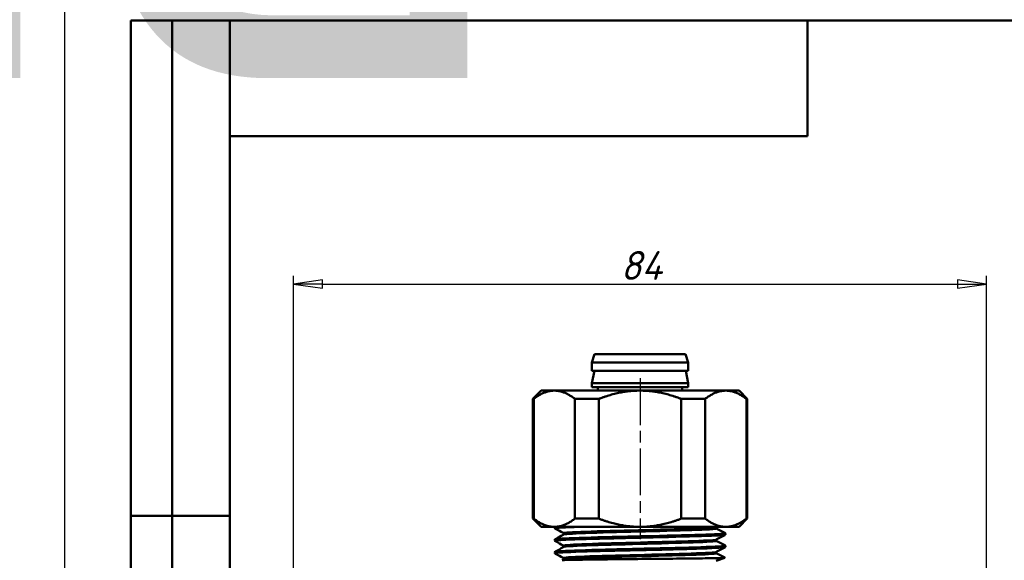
# Model space of a CAD drawing. Header units: millimetres. Extents: x -266 to 830, y -69 to 356.
# Tile 11 of 14: x -5 to 114, y 227 to 292. Entities that reach past the tile are written whole.
import ezdxf
from ezdxf.enums import TextEntityAlignment as Align

# ---------------------------------------------------------------- set-up
doc = ezdxf.new("R2018")
doc.units = ezdxf.units.MM
doc.linetypes.add('CHAIN', pattern=[0.7087, 0.4724, -0.0591, 0.1181, -0.0591])
for name, color, linetype, lineweight in [('Видимые тонкие (ГОСТ)', 7, 'Continuous', 35), ('Видимый контур (ГОСТ)', 7, 'Continuous', 50), ('Кромка (ГОСТ)', 7, 'Continuous', 50), ('Обозначение (ГОСТ)', 7, 'Continuous', 25), ('Осевая линия (ГОСТ)', 7, 'Continuous', 25), ('Размер (ГОСТ)', 7, 'Continuous', 25), ('Эскизная геометрия (ГОСТ)', 7, 'Continuous', 50)]:
    doc.layers.add(name, color=color, linetype=linetype, lineweight=lineweight)
doc.styles.get("Standard").update_dxf_attribs({"font": 'GOST Common Italic.ttf'})
doc.styles.add('Обычный текст (ГОСТ)', font='GOST Common Italic.ttf')
doc.dimstyles.new('Обычный (ГОСТ)', dxfattribs={"dimtxt": 3.5, "dimasz": 3.5, "dimexe": 1, "dimexo": 0, "dimgap": 0.5, "dimtad": 1, "dimrnd": 1e-08, "dimtxsty": 'Обычный текст (ГОСТ)', "dimblk": 'Filled-1', "dimcen": 0.09, "dimdle": 15, "dimclrd": 256, "dimclre": 256, "dimclrt": 256, "dimazin": 2, "dimtfac": 0.714286, "dimtdec": 3, "dimtmove": 0, "dimatfit": 3, "dimfxl": 1, "dimtolj": 1, "dimlwd": 25, "dimlwe": 25, "dimarcsym": 0})

# ---------------------------------------------------------------- blocks, each defined once
blk = doc.blocks.new('ГОСТ - Доп. графы 2')
at = {"layer": 'Эскизная геометрия (ГОСТ)'}
for p, q in [((-12, 0), (-12, 120)), ((-12, 120), (0, 120)), ((-7, 0), (-7, 120)), ((-12, 60), (0, 60)), ((0, 0), (-12, 0))]:
    blk.add_line(p, q, dxfattribs=at)
at = {"layer": 'Обозначение (ГОСТ)', "lineweight": 30, "width": 0.8, "flags": 17}
for tag, p in [('Первичная_применяемость', (-3.65, 90.03)), ('Справочный_номер', (-3.55, 30.02))]:
    blk.add_attdef(tag, text='', height=3.17, rotation=90, dxfattribs=at).set_placement(p, align=Align.MIDDLE_CENTER)
blk = doc.blocks.new('ГОСТ - Доп. графы 3')
at = {"layer": 'Эскизная геометрия (ГОСТ)'}
for p, q in [((0, 0), (70, 0)), ((70, 0), (70, -14)), ((70, -14), (0, -14))]:
    blk.add_line(p, q, dxfattribs=at)
at = {"layer": 'Обозначение (ГОСТ)', "lineweight": 30, "width": 0.8}
blk.add_attdef('ОБОЗНАЧЕНИЕ', text='', height=5, rotation=180, dxfattribs=at).set_placement((34.94, -6.97), align=Align.MIDDLE_CENTER)
blk = doc.blocks.new('Рамки ГОСТ_ граница 297x210')
at = {"layer": 'Кромка (ГОСТ)', "lineweight": 25}
blk.add_line((0, 0), (0, 297), dxfattribs=at)
at = {"layer": 'Кромка (ГОСТ)'}
for p, q in [((205, 292), (20, 292)), ((20, 292), (20, 5))]:
    blk.add_line(p, q, dxfattribs=at)
blk = doc.blocks.new('Filled-1')
at = {"color": 0}
for p, q in [((0, 0), (-1, 0.143)), ((-1, 0.143), (-1, -0.143)), ((-1, 0), (0, 0)), ((-1, -0.143), (0, 0))]:
    blk.add_line(p, q, dxfattribs=at)
at = {"color": 0, "flags": 128}
blk.add_lwpolyline([(-1, -0.143), (0, 0), (-1, 0.143), (-1, -0.143)], dxfattribs=at)
at = {"color": 0}
blk.add_solid([(-1, -0.143), (0, 0), (-1, 0.143), (-1, -0.143)], dxfattribs=at)
blk = doc.blocks.new('*D8')
at = {"layer": 'Defpoints', "color": 0, "linetype": 'Continuous', "transparency": 16777216}
for p in [(111.69, 260.09), (27.72, 215.09), (111.69, 215.09)]:
    blk.add_point(p, dxfattribs=at)
at = {"layer": 'Размер (ГОСТ)', "linetype": 'Continuous', "lineweight": 25, "transparency": 16777216}
for p, q in [((27.72, 215.09), (27.72, 261.09)), ((111.69, 215.09), (111.69, 261.09)), ((31.22, 260.09), (108.19, 260.09))]:
    blk.add_line(p, q, dxfattribs=at)
at = {"layer": 'Размер (ГОСТ)', "linetype": 'Continuous', "lineweight": 25, "transparency": 16777216, "xscale": 3.5, "yscale": 3.5, "zscale": 3.5, "rotation": 180}
blk.add_blockref('Filled-1', (27.72, 260.09), dxfattribs=at)
at = {"layer": 'Размер (ГОСТ)', "linetype": 'Continuous', "lineweight": 25, "transparency": 16777216, "xscale": 3.5, "yscale": 3.5, "zscale": 3.5}
blk.add_blockref('Filled-1', (111.69, 260.09), dxfattribs=at)
at = {"layer": 'Размер (ГОСТ)', "linetype": 'Continuous', "lineweight": 25, "transparency": 16777216, "insert": (67.34, 264.09), "char_height": 3.5, "attachment_point": 1, "style": 'Обычный текст (ГОСТ)'}
blk.add_mtext('\\A1;84', dxfattribs=at)

msp = doc.modelspace()

# ---------------------------------------------------------------- linework, layer by layer
at = {"layer": 'Видимые тонкие (ГОСТ)'}
for points, knots in [([(63.91, 230.68), (63.88, 230.68), (63.86, 230.68), (63.83, 230.68), (61.73, 230.62), (60.21, 230.56), (59.66, 230.5), (59.47, 230.48), (59.4, 230.46), (59.44, 230.44)], [30.443429, 30.443429, 30.443429, 30.443429, 30.453937, 30.453937, 30.453937, 31.201185, 31.201185, 31.201185, 31.460572, 31.460572, 31.460572, 31.460572]), ([(78.99, 230.68), (78.83, 230.63), (78, 230.58), (76.66, 230.52), (75.08, 230.46), (72.8, 230.4), (70.42, 230.34), (68.05, 230.28), (65.62, 230.22), (63.78, 230.16), (61.95, 230.1), (60.73, 230.04), (60.45, 229.98), (60.39, 229.96), (60.38, 229.95), (60.4, 229.94)], [28.351134, 28.351134, 28.351134, 28.351134, 29.001397, 29.001397, 29.001397, 29.767703, 29.767703, 29.767703, 30.533544, 30.533544, 30.533544, 31.298943, 31.298943, 31.298943, 31.465168, 31.465168, 31.465168, 31.465168]), ([(79, 230.46), (79.07, 230.42), (78.77, 230.38), (78.1, 230.34), (77.07, 230.28), (75.19, 230.22), (72.96, 230.16), (70.74, 230.1), (68.19, 230.04), (66.01, 229.98), (63.83, 229.91), (62.04, 229.85), (61.12, 229.79), (60.7, 229.77), (60.46, 229.74), (60.41, 229.71)], [28.225092, 28.225092, 28.225092, 28.225092, 28.721544, 28.721544, 28.721544, 29.487385, 29.487385, 29.487385, 30.252784, 30.252784, 30.252784, 31.017764, 31.017764, 31.017764, 31.366685, 31.366685, 31.366685, 31.366685]), ([(78.93, 230.57), (78.94, 230.55), (78.84, 230.53), (78.63, 230.51), (78.03, 230.45), (76.51, 230.39), (74.48, 230.33), (72.46, 230.27), (69.96, 230.21), (67.65, 230.14), (65.35, 230.08), (63.27, 230.02), (61.98, 229.96), (61, 229.92), (60.47, 229.87), (60.47, 229.82)], [28.274334, 28.274334, 28.274334, 28.274334, 28.533341, 28.533341, 28.533341, 29.301253, 29.301253, 29.301253, 30.068696, 30.068696, 30.068696, 30.835694, 30.835694, 30.835694, 31.415927, 31.415927, 31.415927, 31.415927]), ([(79.96, 229.69), (79.91, 229.66), (79.67, 229.63), (79.24, 229.61), (78.28, 229.55), (76.38, 229.49), (74.05, 229.43), (71.72, 229.37), (68.98, 229.31), (66.53, 229.25), (64.09, 229.19), (61.97, 229.13), (60.72, 229.07), (59.8, 229.02), (59.36, 228.98), (59.44, 228.94)], [34.602165, 34.602165, 34.602165, 34.602165, 34.939443, 34.939443, 34.939443, 35.691393, 35.691393, 35.691393, 36.442136, 36.442136, 36.442136, 37.19176, 37.19176, 37.19176, 37.743757, 37.743757, 37.743757, 37.743757]), ([(79.97, 229.96), (80.08, 229.9), (79.25, 229.84), (77.69, 229.79), (76.06, 229.73), (73.66, 229.67), (71.1, 229.61), (68.55, 229.55), (65.87, 229.49), (63.77, 229.43), (61.67, 229.37), (60.16, 229.31), (59.64, 229.25), (59.53, 229.23), (59.46, 229.22), (59.44, 229.21)], [28.229689, 28.229689, 28.229689, 28.229689, 28.955445, 28.955445, 28.955445, 29.708693, 29.708693, 29.708693, 30.460643, 30.460643, 30.460643, 31.211386, 31.211386, 31.211386, 31.371281, 31.371281, 31.371281, 31.371281]), ([(79, 229.19), (78.91, 229.14), (78.35, 229.1), (77.37, 229.05), (76.01, 228.99), (73.87, 228.93), (71.53, 228.87), (69.19, 228.81), (66.68, 228.75), (64.67, 228.69), (62.67, 228.62), (61.19, 228.56), (60.64, 228.5), (60.44, 228.48), (60.36, 228.46), (60.41, 228.43)], [34.606761, 34.606761, 34.606761, 34.606761, 35.161854, 35.161854, 35.161854, 35.931085, 35.931085, 35.931085, 36.699156, 36.699156, 36.699156, 37.466161, 37.466161, 37.466161, 37.748354, 37.748354, 37.748354, 37.748354]), ([(79.97, 228.18), (79.96, 228.18), (79.95, 228.18), (79.93, 228.17), (79.69, 228.11), (78.45, 228.05), (76.53, 227.99), (74.62, 227.93), (72.04, 227.87), (69.48, 227.81), (66.92, 227.76), (64.4, 227.7), (62.56, 227.64), (60.71, 227.58), (59.57, 227.52), (59.44, 227.46), (59.42, 227.45), (59.42, 227.44), (59.44, 227.43)], [40.88535, 40.88535, 40.88535, 40.88535, 40.933966, 40.933966, 40.933966, 41.684613, 41.684613, 41.684613, 42.433125, 42.433125, 42.433125, 43.179851, 43.179851, 43.179851, 43.932762, 43.932762, 43.932762, 44.026943, 44.026943, 44.026943, 44.026943]), ([(79.96, 228.46), (80.02, 228.42), (79.77, 228.39), (79.2, 228.35), (78.21, 228.29), (76.29, 228.23), (73.94, 228.17), (71.6, 228.11), (68.85, 228.05), (66.42, 227.99), (63.99, 227.93), (61.89, 227.87), (60.67, 227.81), (59.93, 227.78), (59.52, 227.74), (59.44, 227.71)], [34.512874, 34.512874, 34.512874, 34.512874, 34.950077, 34.950077, 34.950077, 35.703216, 35.703216, 35.703216, 36.453863, 36.453863, 36.453863, 37.202375, 37.202375, 37.202375, 37.654466, 37.654466, 37.654466, 37.654466]), ([(79, 228.96), (79.06, 228.93), (78.9, 228.9), (78.52, 228.87), (77.76, 228.81), (76.09, 228.75), (73.97, 228.69), (71.85, 228.62), (69.3, 228.56), (67.02, 228.5), (64.75, 228.44), (62.75, 228.38), (61.59, 228.32), (60.88, 228.28), (60.48, 228.24), (60.41, 228.21)], [34.508277, 34.508277, 34.508277, 34.508277, 34.884926, 34.884926, 34.884926, 35.652997, 35.652997, 35.652997, 36.420002, 36.420002, 36.420002, 37.186035, 37.186035, 37.186035, 37.64987, 37.64987, 37.64987, 37.64987]), ([(78.94, 229.07), (78.94, 229.06), (78.91, 229.05), (78.84, 229.04), (78.48, 228.97), (77.18, 228.91), (75.29, 228.85), (73.4, 228.79), (70.94, 228.73), (68.59, 228.67), (66.24, 228.61), (64.02, 228.55), (62.53, 228.48), (61.2, 228.43), (60.47, 228.38), (60.46, 228.32)], [34.557519, 34.557519, 34.557519, 34.557519, 34.7084, 34.7084, 34.7084, 35.479278, 35.479278, 35.479278, 36.248985, 36.248985, 36.248985, 37.017616, 37.017616, 37.017616, 37.699112, 37.699112, 37.699112, 37.699112]), ([(79, 227.68), (78.93, 227.65), (78.61, 227.62), (78.05, 227.59), (76.99, 227.52), (75.08, 227.46), (72.84, 227.4), (70.61, 227.34), (68.06, 227.28), (65.89, 227.22), (63.71, 227.16), (61.94, 227.1), (61.05, 227.04), (60.56, 227), (60.34, 226.97), (60.41, 226.93)], [40.889946, 40.889946, 40.889946, 40.889946, 41.301392, 41.301392, 41.301392, 42.067854, 42.067854, 42.067854, 42.832563, 42.832563, 42.832563, 43.60225, 43.60225, 43.60225, 44.031539, 44.031539, 44.031539, 44.031539]), ([(79, 227.46), (79.04, 227.44), (78.99, 227.42), (78.87, 227.4), (78.44, 227.34), (77.08, 227.28), (75.15, 227.22), (73.22, 227.16), (70.73, 227.1), (68.36, 227.04), (66.01, 226.97), (63.81, 226.91), (62.35, 226.85), (61.18, 226.8), (60.5, 226.76), (60.4, 226.71)], [40.791463, 40.791463, 40.791463, 40.791463, 41.021695, 41.021695, 41.021695, 41.786404, 41.786404, 41.786404, 42.556091, 42.556091, 42.556091, 43.321551, 43.321551, 43.321551, 43.933055, 43.933055, 43.933055, 43.933055]), ([(78.94, 227.57), (78.94, 227.57), (78.94, 227.57), (78.94, 227.57), (78.89, 227.5), (77.89, 227.44), (76.22, 227.38), (74.54, 227.32), (72.21, 227.26), (69.85, 227.2), (67.47, 227.14), (65.1, 227.08), (63.37, 227.01), (61.65, 226.95), (60.59, 226.89), (60.47, 226.83), (60.47, 226.83), (60.46, 226.82), (60.46, 226.82)], [40.840704, 40.840704, 40.840704, 40.840704, 40.861055, 40.861055, 40.861055, 41.629169, 41.629169, 41.629169, 42.395507, 42.395507, 42.395507, 43.166961, 43.166961, 43.166961, 43.934115, 43.934115, 43.934115, 43.982297, 43.982297, 43.982297, 43.982297])]:
    msp.add_open_spline(points, degree=3, knots=knots, dxfattribs=at)
msp.add_open_spline([(79.97, 226.96), (79.98, 226.95), (79.98, 226.94), (79.97, 226.94)], degree=3, dxfattribs=at)
at = {"layer": 'Видимый контур (ГОСТ)'}
for p, q in [((64.2, 251.58), (63.85, 250.58)), ((63.85, 250.58), (75.55, 250.58)), ((63.85, 250.58), (63.85, 249.57)), ((64.2, 251.58), (75.2, 251.58)), ((75.2, 251.58), (75.55, 250.58)), ((75.55, 250.58), (75.55, 249.57)), ((63.85, 249.57), (75.55, 249.57)), ((64.17, 249.57), (63.85, 248.08)), ((75.24, 249.57), (75.55, 248.08)), ((57.7, 247.18), (56.7, 246.18)), ((59.31, 247.18), (57.7, 247.18)), ((69.7, 247.18), (59.31, 247.18)), ((63.85, 248.08), (75.55, 248.08)), ((63.85, 248.08), (63.85, 247.58)), ((63.85, 247.58), (75.55, 247.58)), ((64.6, 247.58), (64.6, 247.18)), ((80.09, 247.18), (69.7, 247.18)), ((74.8, 247.58), (74.8, 247.18)), ((75.55, 248.08), (75.55, 247.58)), ((81.7, 247.18), (80.09, 247.18)), ((81.7, 247.18), (82.7, 246.18)), ((56.7, 246.18), (56.81, 246.18)), ((56.7, 246.18), (56.7, 231.68)), ((56.81, 246.18), (56.81, 231.68)), ((61.81, 246.18), (64.7, 246.18)), ((61.81, 246.18), (61.81, 231.68)), ((64.7, 246.18), (64.7, 231.68)), ((74.7, 246.18), (77.59, 246.18)), ((74.7, 246.18), (74.7, 231.68)), ((77.59, 246.18), (77.59, 231.68)), ((82.59, 246.18), (82.7, 246.18)), ((82.59, 246.18), (82.59, 231.68)), ((82.7, 246.18), (82.7, 231.68)), ((56.81, 231.68), (56.7, 231.68)), ((57.7, 230.68), (56.7, 231.68)), ((64.7, 231.68), (61.81, 231.68)), ((77.59, 231.68), (74.7, 231.68)), ((81.7, 230.68), (82.7, 231.68)), ((82.7, 231.68), (82.59, 231.68)), ((57.7, 230.68), (59.31, 230.68)), ((59.31, 230.68), (69.7, 230.68)), ((59.35, 230.57), (59.35, 230.58)), ((69.7, 230.68), (80.09, 230.68)), ((80.09, 230.68), (81.7, 230.68)), ((80.05, 229.82), (80.05, 229.83)), ((59.35, 229.06), (59.35, 229.08)), ((80.05, 228.31), (80.05, 228.33)), ((59.35, 227.56), (59.35, 227.58)), ((78.94, 226.56), (79.99, 226.94)), ((60.26, 226.64), (60.4, 226.71))]:
    msp.add_line(p, q, dxfattribs=at)
for points, weights in [([(59.31, 247.18), (58.11, 247.18), (56.81, 246.18)], [1, 1.02910127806, 1.01668746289]), ([(61.81, 246.18), (60.51, 247.18), (59.31, 247.18)], [1.01668746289, 1.02910127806, 1]), ([(69.7, 247.18), (67.3, 247.18), (64.7, 246.18)], [1, 1.02910127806, 1.01668746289]), ([(74.7, 246.18), (72.1, 247.18), (69.7, 247.18)], [1.01668746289, 1.02910127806, 1]), ([(80.09, 247.18), (78.89, 247.18), (77.59, 246.18)], [1, 1.02910127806, 1.01668746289]), ([(82.59, 246.18), (81.29, 247.18), (80.09, 247.18)], [1.01668746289, 1.02910127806, 1]), ([(56.81, 231.68), (58.11, 230.68), (59.31, 230.68)], [1.01126873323, 1.02635516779, 1]), ([(59.31, 230.68), (60.51, 230.68), (61.81, 231.68)], [1, 1.02635516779, 1.01126873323]), ([(64.7, 231.68), (67.3, 230.68), (69.7, 230.68)], [1.01126873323, 1.02635516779, 1]), ([(69.7, 230.68), (72.1, 230.68), (74.7, 231.68)], [1, 1.02635516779, 1.01126873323]), ([(77.59, 231.68), (78.89, 230.68), (80.09, 230.68)], [1.01126873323, 1.02635516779, 1]), ([(80.09, 230.68), (81.29, 230.68), (82.59, 231.68)], [1, 1.02635516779, 1.01126873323])]:
    msp.add_rational_spline(points, weights, degree=2, dxfattribs=at)
for points in [[(59.35, 230.57), (59.36, 230.6), (59.76, 230.64), (60.52, 230.68)], [(60.4, 229.94), (60.08, 230.1), (59.76, 230.27), (59.44, 230.44)], [(79.01, 230.46), (79.33, 230.29), (79.65, 230.13), (79.97, 229.96)], [(59.44, 229.21), (59.76, 229.38), (60.08, 229.54), (60.4, 229.71)], [(79.97, 229.69), (79.65, 229.52), (79.33, 229.35), (79.01, 229.19)], [(60.4, 228.43), (60.08, 228.6), (59.76, 228.77), (59.44, 228.94)], [(59.44, 227.71), (59.76, 227.87), (60.08, 228.04), (60.4, 228.21)], [(79.01, 228.96), (79.33, 228.79), (79.65, 228.62), (79.97, 228.46)], [(79.97, 228.18), (79.65, 228.02), (79.33, 227.85), (79.01, 227.68)], [(60.4, 226.93), (60.08, 227.1), (59.76, 227.27), (59.44, 227.43)], [(79.01, 227.46), (79.33, 227.29), (79.65, 227.12), (79.97, 226.96)], [(79.97, 226.96), (79.97, 226.95), (79.98, 226.95), (79.99, 226.94)], [(79.97, 226.94), (79.99, 226.94), (79.99, 226.94), (79.99, 226.94)]]:
    msp.add_open_spline(points, degree=3, dxfattribs=at)
for points, knots in [([(59.35, 230.58), (59.35, 230.61), (59.36, 230.64), (59.38, 230.67), (59.39, 230.67), (59.4, 230.68)], [0, 0, 0, 0, 0.01735432, 0.01735432, 0.0255575, 0.0255575, 0.0255575, 0.0255575]), ([(59.44, 230.44), (59.43, 230.44), (59.41, 230.45), (59.38, 230.48), (59.37, 230.49), (59.36, 230.52), (59.35, 230.54), (59.35, 230.57)], [0, 0, 0, 0, 0.02323572, 0.02323572, 0.03532032, 0.03532032, 0.04783311, 0.04783311, 0.04783311, 0.04783311]), ([(60.23, 230.68), (60.03, 230.67), (59.87, 230.66), (59.74, 230.65), (59.48, 230.62), (59.36, 230.6), (59.36, 230.58)], [24.7184513, 24.7184513, 24.7184513, 24.7184513, 24.8585204, 24.8585204, 24.8585204, 25.1327412, 25.1327412, 25.1327412, 25.1327412]), ([(78.99, 230.68), (78.99, 230.68), (78.98, 230.67), (78.97, 230.66), (78.96, 230.65), (78.95, 230.61), (78.94, 230.59), (78.94, 230.57)], [0.01200541, 0.01200541, 0.01200541, 0.01200541, 0.02333996, 0.02333996, 0.03558328, 0.03558328, 0.04828219, 0.04828219, 0.04828219, 0.04828219]), ([(78.94, 230.57), (78.94, 230.54), (78.95, 230.52), (78.97, 230.48), (78.98, 230.47), (79, 230.46), (79, 230.46), (79.01, 230.46)], [0, 0, 0, 0, 0.01808098, 0.01808098, 0.03377038, 0.03377038, 0.04826135, 0.04826135, 0.04826135, 0.04826135]), ([(59.36, 229.06), (59.35, 229.08), (59.4, 229.09), (59.5, 229.1), (59.93, 229.16), (61.34, 229.22), (63.38, 229.28), (65.42, 229.34), (68.05, 229.4), (70.61, 229.46), (73.17, 229.52), (75.63, 229.58), (77.36, 229.64), (79.07, 229.7), (80.05, 229.76), (80.05, 229.82)], [-37.700243, -37.700243, -37.700243, -37.700243, -37.530762, -37.530762, -37.530762, -36.785356, -36.785356, -36.785356, -36.04015, -36.04015, -36.04015, -35.295138, -35.295138, -35.295138, -34.557519, -34.557519, -34.557519, -34.557519]), ([(59.35, 229.08), (59.35, 229.11), (59.36, 229.14), (59.39, 229.17), (59.39, 229.18), (59.42, 229.2), (59.43, 229.2), (59.44, 229.21)], [0, 0, 0, 0, 0.01735432, 0.01735432, 0.02808251, 0.02808251, 0.04781421, 0.04781421, 0.04781421, 0.04781421]), ([(80.04, 229.83), (80.05, 229.8), (79.85, 229.78), (79.45, 229.75), (78.58, 229.69), (76.76, 229.63), (74.46, 229.57), (72.16, 229.51), (69.41, 229.45), (66.91, 229.39), (64.43, 229.33), (62.22, 229.27), (60.87, 229.21), (59.88, 229.17), (59.36, 229.12), (59.36, 229.08)], [28.273203, 28.273203, 28.273203, 28.273203, 28.616271, 28.616271, 28.616271, 29.367663, 29.367663, 29.367663, 30.117795, 30.117795, 30.117795, 30.866755, 30.866755, 30.866755, 31.415927, 31.415927, 31.415927, 31.415927]), ([(60.46, 229.82), (60.46, 229.85), (60.45, 229.88), (60.43, 229.91), (60.42, 229.92), (60.41, 229.93), (60.4, 229.93), (60.4, 229.94)], [0, 0, 0, 0, 0.01808098, 0.01808098, 0.03377038, 0.03377038, 0.04826135, 0.04826135, 0.04826135, 0.04826135]), ([(60.4, 229.71), (60.4, 229.71), (60.41, 229.72), (60.43, 229.74), (60.44, 229.75), (60.46, 229.78), (60.46, 229.8), (60.46, 229.82)], [0, 0, 0, 0, 0.02333996, 0.02333996, 0.03558328, 0.03558328, 0.04828219, 0.04828219, 0.04828219, 0.04828219]), ([(79.01, 229.19), (79, 229.18), (78.99, 229.18), (78.97, 229.16), (78.96, 229.14), (78.95, 229.11), (78.94, 229.09), (78.94, 229.07)], [0, 0, 0, 0, 0.02333996, 0.02333996, 0.03558328, 0.03558328, 0.04828219, 0.04828219, 0.04828219, 0.04828219]), ([(79.97, 229.96), (79.98, 229.95), (79.99, 229.94), (80.02, 229.92), (80.03, 229.91), (80.05, 229.87), (80.05, 229.85), (80.05, 229.83)], [0, 0, 0, 0, 0.02323572, 0.02323572, 0.03532032, 0.03532032, 0.04783311, 0.04783311, 0.04783311, 0.04783311]), ([(80.05, 229.81), (80.05, 229.78), (80.04, 229.76), (80.02, 229.73), (80.01, 229.72), (79.99, 229.7), (79.98, 229.69), (79.97, 229.69)], [0, 0, 0, 0, 0.01735432, 0.01735432, 0.02808251, 0.02808251, 0.04781421, 0.04781421, 0.04781421, 0.04781421]), ([(59.44, 228.94), (59.43, 228.94), (59.41, 228.95), (59.38, 228.98), (59.37, 228.99), (59.36, 229.02), (59.35, 229.04), (59.35, 229.06)], [0, 0, 0, 0, 0.02323572, 0.02323572, 0.03532032, 0.03532032, 0.04783311, 0.04783311, 0.04783311, 0.04783311]), ([(80.05, 228.33), (80.05, 228.33), (80.05, 228.32), (80.05, 228.32), (79.94, 228.26), (78.83, 228.2), (76.98, 228.14), (75.15, 228.08), (72.61, 228.02), (70.03, 227.96), (67.46, 227.9), (64.86, 227.84), (62.92, 227.78), (60.98, 227.72), (59.7, 227.66), (59.42, 227.6), (59.37, 227.6), (59.35, 227.59), (59.35, 227.58)], [34.556388, 34.556388, 34.556388, 34.556388, 34.597047, 34.597047, 34.597047, 35.347918, 35.347918, 35.347918, 36.096429, 36.096429, 36.096429, 36.842931, 36.842931, 36.842931, 37.587767, 37.587767, 37.587767, 37.699112, 37.699112, 37.699112, 37.699112]), ([(59.36, 227.56), (59.36, 227.6), (59.76, 227.64), (60.52, 227.68), (61.71, 227.74), (63.79, 227.8), (66.22, 227.86), (68.65, 227.92), (71.4, 227.98), (73.77, 228.03), (76.14, 228.09), (78.1, 228.15), (79.15, 228.21), (79.74, 228.25), (80.04, 228.28), (80.05, 228.31)], [-43.983428, -43.983428, -43.983428, -43.983428, -43.501829, -43.501829, -43.501829, -42.754636, -42.754636, -42.754636, -42.007685, -42.007685, -42.007685, -41.26097, -41.26097, -41.26097, -40.840704, -40.840704, -40.840704, -40.840704]), ([(60.46, 228.32), (60.46, 228.35), (60.45, 228.38), (60.43, 228.41), (60.42, 228.42), (60.41, 228.43), (60.4, 228.43), (60.4, 228.43)], [0, 0, 0, 0, 0.01808098, 0.01808098, 0.03377038, 0.03377038, 0.04826135, 0.04826135, 0.04826135, 0.04826135]), ([(60.4, 228.21), (60.4, 228.21), (60.41, 228.22), (60.43, 228.24), (60.44, 228.25), (60.46, 228.28), (60.46, 228.3), (60.46, 228.32)], [0, 0, 0, 0, 0.02333996, 0.02333996, 0.03558328, 0.03558328, 0.04828219, 0.04828219, 0.04828219, 0.04828219]), ([(78.94, 229.07), (78.94, 229.04), (78.95, 229.01), (78.97, 228.98), (78.98, 228.97), (79, 228.96), (79, 228.96), (79.01, 228.96)], [0, 0, 0, 0, 0.01808098, 0.01808098, 0.03377038, 0.03377038, 0.04826135, 0.04826135, 0.04826135, 0.04826135]), ([(79.97, 228.46), (79.98, 228.45), (79.99, 228.44), (80.02, 228.42), (80.03, 228.4), (80.05, 228.37), (80.05, 228.35), (80.05, 228.33)], [0, 0, 0, 0, 0.02323572, 0.02323572, 0.03532032, 0.03532032, 0.04783311, 0.04783311, 0.04783311, 0.04783311]), ([(80.05, 228.31), (80.05, 228.28), (80.04, 228.26), (80.02, 228.23), (80.01, 228.22), (79.99, 228.2), (79.98, 228.19), (79.97, 228.18)], [0, 0, 0, 0, 0.01735432, 0.01735432, 0.02808251, 0.02808251, 0.04781421, 0.04781421, 0.04781421, 0.04781421]), ([(59.35, 227.58), (59.35, 227.61), (59.36, 227.64), (59.39, 227.67), (59.39, 227.68), (59.42, 227.69), (59.43, 227.7), (59.44, 227.71)], [0, 0, 0, 0, 0.01735432, 0.01735432, 0.02808251, 0.02808251, 0.04781421, 0.04781421, 0.04781421, 0.04781421]), ([(59.44, 227.43), (59.43, 227.44), (59.41, 227.45), (59.38, 227.48), (59.37, 227.49), (59.36, 227.52), (59.35, 227.54), (59.35, 227.56)], [0, 0, 0, 0, 0.02323572, 0.02323572, 0.03532032, 0.03532032, 0.04783311, 0.04783311, 0.04783311, 0.04783311]), ([(60.26, 226.63), (60.23, 226.64), (60.42, 226.66), (61.25, 226.68), (61.9, 226.69), (63.59, 226.72), (64.61, 226.73), (66.9, 226.76), (68.15, 226.77), (70.71, 226.8), (72, 226.81), (74.45, 226.83), (75.58, 226.85), (77.55, 226.87), (78.36, 226.88), (79.53, 226.91), (79.88, 226.92), (79.97, 226.94)], [-3.068289, -3.068289, -3.068289, -3.068289, -2.710689, -2.710689, -2.33552, -2.33552, -1.956327, -1.956327, -1.573108, -1.573108, -1.185865, -1.185865, -0.794599, -0.794599, -0.39931, -0.39931, 0, 0, 0, 0]), ([(60.46, 226.82), (60.46, 226.85), (60.45, 226.88), (60.43, 226.91), (60.42, 226.92), (60.41, 226.93), (60.4, 226.93), (60.4, 226.93)], [0, 0, 0, 0, 0.01808098, 0.01808098, 0.03377038, 0.03377038, 0.04826135, 0.04826135, 0.04826135, 0.04826135]), ([(60.4, 226.71), (60.4, 226.71), (60.41, 226.71), (60.43, 226.74), (60.44, 226.75), (60.46, 226.78), (60.46, 226.8), (60.46, 226.82)], [0, 0, 0, 0, 0.02333996, 0.02333996, 0.03558328, 0.03558328, 0.04828219, 0.04828219, 0.04828219, 0.04828219]), ([(79.01, 227.68), (79, 227.68), (78.99, 227.68), (78.97, 227.65), (78.96, 227.64), (78.95, 227.61), (78.94, 227.59), (78.94, 227.57)], [0, 0, 0, 0, 0.02333996, 0.02333996, 0.03558328, 0.03558328, 0.04828219, 0.04828219, 0.04828219, 0.04828219]), ([(78.94, 227.57), (78.94, 227.54), (78.95, 227.51), (78.97, 227.48), (78.98, 227.47), (79, 227.46), (79, 227.46), (79.01, 227.46)], [0, 0, 0, 0, 0.01808098, 0.01808098, 0.03377038, 0.03377038, 0.04826135, 0.04826135, 0.04826135, 0.04826135])]:
    msp.add_open_spline(points, degree=3, knots=knots, dxfattribs=at)
at = {"layer": 'Осевая линия (ГОСТ)', "linetype": 'CHAIN', "ltscale": 11.993792}
msp.add_line((69.7, 248.68), (69.7, 229.18), dxfattribs=at)

# ---------------------------------------------------------------- block references
ref = msp.add_blockref('ГОСТ - Доп. графы 3', (20, 292))
lines = msp.add_mtext('\\W0.8000;RFT01 16', dxfattribs={"layer": 'Обозначение (ГОСТ)', "insert": (54.94, 285.03), "char_height": 70.1248, "attachment_point": 1, "rotation": 180})
ref.add_attrib('ОБОЗНАЧЕНИЕ', '', (54.94, 285.03)).embed_mtext(lines)
for name, p in [('Рамки ГОСТ_ граница 297x210', (0, 0)), ('ГОСТ - Доп. графы 2', (20, 172))]:
    msp.add_blockref(name, p)

# ---------------------------------------------------------------- dimensions: what is measured, and where the dimension line sits
at = {"layer": 'Размер (ГОСТ)', "linetype": 'Continuous', "lineweight": 25}
dim = msp.add_linear_dim(base=(111.69, 260.09), p1=(27.72, 215.09), p2=(111.69, 215.09), angle=180, dimstyle='Обычный (ГОСТ)', override={"dimgap": 0.5, "dimdec": 0, "dimtol": 0, "dimlim": 0, "dimtp": 0, "dimtm": 0, "dimtdec": 3, "dimtofl": 0, "dimatfit": 1}, dxfattribs=at)
dim.commit()
dim.dimension.update_dxf_attribs({"geometry": '*D8', "text_midpoint": (69.7, 260.09), "dimtype": 160})

doc.saveas('drawing.dxf')
